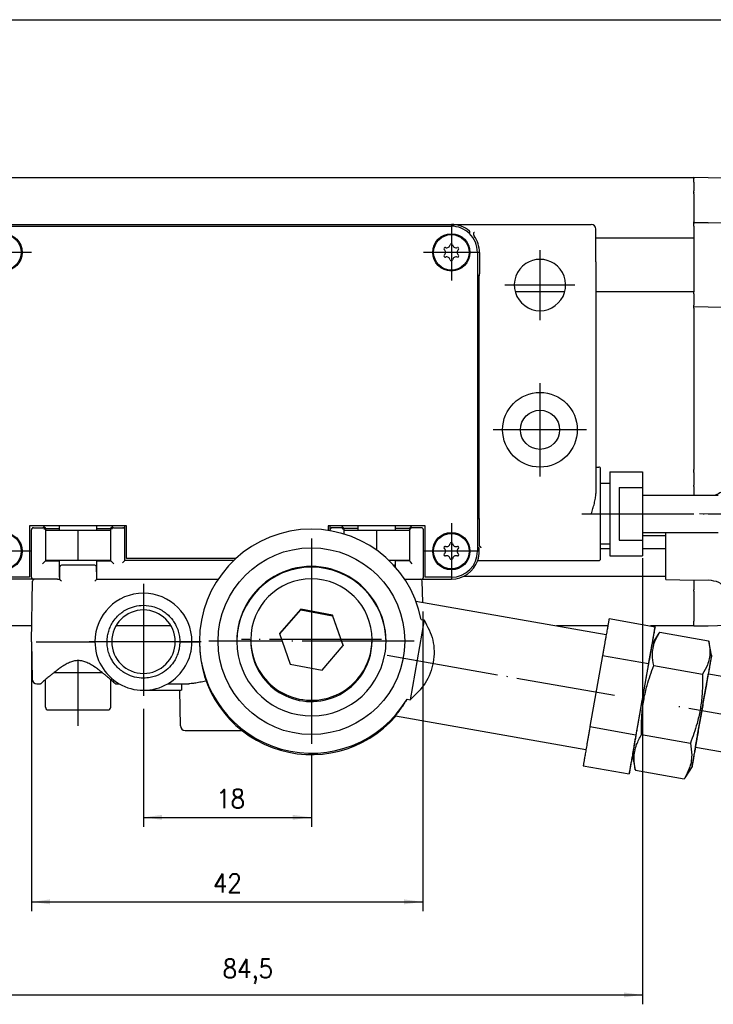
# Model space of a CAD drawing. Header units: millimetres. Extents: x -235 to 1349, y -109 to 485.
# Tile 8 of 38: x 147 to 222, y 93 to 199. Entities that reach past the tile are written whole.
import ezdxf

# ---------------------------------------------------------------- set-up
doc = ezdxf.new("R2010")
doc.units = ezdxf.units.MM
doc.linetypes.add('DOT_CENTER', pattern=[14, 12, -1, 0, -1])
doc.layers.add('1', color=7, linetype='Continuous')
doc.styles.add('CONVERTER_11', font='txt.shx', dxfattribs={"width": 0.9})
doc.dimstyles.new('ME10_DIM_21', dxfattribs={"dimtxt": 2, "dimasz": 2, "dimexe": 1, "dimexo": 1, "dimgap": 1, "dimtad": 1, "dimdsep": 46, "dimtxsty": 'CONVERTER_11', "dimsah": 1, "dimcen": 0.09, "dimclrd": 2, "dimclre": 2, "dimclrt": 2, "dimadec": 0, "dimazin": 0, "dimtol": 1, "dimtp": 0.5, "dimtm": 0.5, "dimtfac": 0.75, "dimtdec": 0, "dimtix": 1, "dimtmove": 0, "dimatfit": 3, "dimfxl": 1, "dimtolj": 1, "dimtzin": 0, "dimarcsym": 0})
doc.dimstyles.new('ME10_DIM_29', dxfattribs={"dimtxt": 2, "dimasz": 2, "dimexe": 1, "dimexo": 1, "dimgap": 1, "dimtad": 1, "dimdsep": 46, "dimtxsty": 'CONVERTER_11', "dimsah": 1, "dimcen": 0.09, "dimclrd": 2, "dimclre": 2, "dimclrt": 2, "dimadec": 0, "dimazin": 0, "dimtfac": 1, "dimtdec": 4, "dimtix": 1, "dimtmove": 0, "dimatfit": 3, "dimfxl": 1, "dimtolj": 1, "dimtzin": 0, "dimarcsym": 0})
doc.dimstyles.new('ME10_DIM_30', dxfattribs={"dimtxt": 2, "dimasz": 2, "dimexe": 1, "dimexo": 1, "dimgap": 1, "dimtad": 1, "dimdec": 0, "dimdsep": 46, "dimtxsty": 'CONVERTER_11', "dimsah": 1, "dimcen": 0.09, "dimclrd": 2, "dimclre": 2, "dimclrt": 2, "dimadec": 0, "dimazin": 0, "dimtfac": 1, "dimtdec": 4, "dimtix": 1, "dimtmove": 0, "dimatfit": 3, "dimfxl": 1, "dimtolj": 1, "dimtzin": 0, "dimarcsym": 0})
doc.dimstyles.new('ME10_DIM_31', dxfattribs={"dimtxt": 2, "dimasz": 2, "dimexe": 1, "dimexo": 1, "dimgap": 1, "dimtad": 1, "dimdsep": 46, "dimtxsty": 'CONVERTER_11', "dimsah": 1, "dimcen": 0.09, "dimclrd": 2, "dimclre": 2, "dimclrt": 2, "dimadec": 0, "dimazin": 0, "dimtfac": 1, "dimtdec": 4, "dimtix": 1, "dimtmove": 0, "dimatfit": 3, "dimfxl": 1, "dimtolj": 1, "dimtzin": 0, "dimarcsym": 0})

# ---------------------------------------------------------------- blocks, each defined once
blk = doc.blocks.new('SCALE_BLOCK_1__85', base_point=(216.73, 133.79))
at = {"color": 7, "linetype": 'Continuous'}
for p, q in [((221.27, 181.76), (219.73, 181.79)), ((219.73, 181.79), (219.73, 181.73)), ((219.73, 181.73), (219.73, 181.7)), ((219.73, 181.64), (219.73, 181.7)), ((219.73, 181.29), (219.73, 181.64)), ((223.24, 181.73), (221.27, 181.76)), ((219.73, 181.29), (219.73, 180.37)), ((219.73, 180.23), (219.73, 180.37)), ((225.53, 181.29), (223.73, 181.29)), ((223.73, 181.23), (223.73, 181.29)), ((223.73, 181.23), (223.73, 177.2)), ((226.03, 176.33), (226.03, 180.79)), ((219.73, 180.23), (219.73, 180.2)), ((219.73, 180.05), (219.73, 180.2)), ((219.73, 180.05), (219.73, 177.14)), ((223.73, 177.2), (223.73, 176.8)), ((219.73, 177.14), (219.73, 177.05)), ((219.73, 176.94), (219.73, 177.05)), ((221.27, 176.96), (219.73, 176.94)), ((219.73, 176.9), (219.73, 176.94)), ((219.73, 176.9), (219.73, 176.87)), ((219.73, 176.79), (219.73, 176.87)), ((219.73, 176.74), (219.73, 176.79)), ((219.73, 176.73), (219.73, 176.74)), ((219.73, 176.59), (219.73, 176.73)), ((219.73, 176.59), (219.73, 175.51)), ((221.27, 176.96), (223.53, 177)), ((223.73, 176.8), (223.73, 175.79)), ((226.03, 176.29), (226.03, 176.33)), ((219.73, 175.51), (219.73, 175.31)), ((219.73, 175.31), (219.73, 169.56)), ((225.53, 175.79), (223.73, 175.79)), ((223.73, 175.79), (223.73, 173.98)), ((223.73, 173.98), (223.73, 168.07)), ((234.72, 173.6), (223.93, 173.78)), ((235.07, 173.45), (238.13, 170.39)), ((241.58, 166.93), (238.13, 170.39)), ((219.73, 169.36), (219.73, 169.56)), ((219.73, 169.36), (219.73, 168.29)), ((219.73, 168.29), (219.73, 168.15)), ((219.73, 168.14), (219.73, 168.15)), ((219.73, 168.09), (219.73, 168.14)), ((219.73, 168), (219.73, 168.09)), ((219.73, 168), (219.73, 167.97)), ((219.73, 167.94), (219.73, 167.97)), ((219.73, 167.83), (219.73, 167.94)), ((221.27, 167.91), (219.73, 167.94)), ((219.73, 167.83), (219.73, 167.74)), ((219.73, 167.74), (219.73, 150.52)), ((223.53, 167.87), (221.27, 167.91)), ((223.73, 168.07), (223.73, 167.67)), ((223.73, 167.67), (223.73, 164.18)), ((241.73, 166.58), (241.73, 156.79)), ((223.73, 164.18), (223.73, 163.06)), ((223.93, 163.98), (234.85, 163.79)), ((223.73, 163.06), (223.73, 150.51)), ((223.93, 162.98), (227.29, 162.98)), ((227.73, 163.41), (227.29, 162.98)), ((227.29, 162.98), (227.29, 150.59)), ((227.73, 163.41), (234.84, 163.29)), ((227.73, 150.16), (227.73, 163.41)), ((241.73, 156.79), (241.73, 146.99)), ((219.73, 150.38), (219.73, 150.52)), ((219.73, 150.38), (219.73, 150.35)), ((219.73, 150.2), (219.73, 150.35)), ((219.73, 150.2), (219.73, 148.87)), ((223.73, 150.51), (223.73, 149.43)), ((227.29, 150.59), (223.93, 150.59)), ((223.93, 149.6), (234.85, 149.79)), ((227.29, 150.59), (227.73, 150.16)), ((227.73, 150.16), (234.84, 150.29)), ((219.73, 148.73), (219.73, 148.87)), ((219.73, 148.73), (219.73, 147.87)), ((223.73, 149.4), (223.73, 149.19)), ((225.24, 149.16), (223.73, 149.19)), ((223.73, 149.19), (223.73, 147.81)), ((219.73, 147.87), (219.73, 147.79)), ((225.73, 148.66), (225.73, 147.91)), ((240.13, 145.18), (241.58, 146.64)), ((240.13, 145.18), (237.1, 142.16)), ((216.73, 138.75), (216.73, 143.79)), ((223.73, 143.81), (223.73, 141.26)), ((225.73, 143.9), (225.73, 137.71)), ((236.76, 142.01), (225.73, 141.82)), ((223.73, 139.84), (223.73, 141.26)), ((223.73, 139.84), (223.73, 137.19)), ((226.03, 134.83), (226.03, 139.29)), ((216.73, 138.75), (219.73, 138.7)), ((219.73, 138.7), (221.27, 138.71)), ((219.73, 138.7), (219.73, 138.56)), ((219.73, 138.56), (219.73, 137.65)), ((219.73, 137.5), (219.73, 137.65)), ((219.73, 137.5), (219.73, 134.29)), ((225.24, 137.21), (223.73, 137.19)), ((223.73, 137.19), (223.73, 136.96)), ((223.73, 136.96), (223.73, 134.35)), ((219.73, 133.94), (219.73, 134.29)), ((219.73, 133.88), (219.73, 133.94)), ((223.73, 134.29), (223.73, 134.35)), ((225.53, 134.29), (223.73, 134.29)), ((226.03, 134.79), (226.03, 134.83)), ((219.73, 133.88), (219.73, 133.85)), ((219.73, 133.79), (219.73, 133.85)), ((219.73, 133.79), (221.27, 133.81)), ((221.27, 133.81), (223.24, 133.85))]:
    blk.add_line(p, q, dxfattribs=at)
blk.add_circle((234.73, 156.79), 3.4, dxfattribs=at)
for centre, radius, start, end in [((223.23, 181.23), 0.5, 43.4307, 89), ((223.23, 181.23), 0.5, 7.027, 43.4307), ((223.23, 181.23), 0.5, 0, 7.027), ((225.53, 180.79), 0.5, 0, 90), ((223.53, 177.2), 0.2, 271, 0), ((225.53, 176.29), 0.5, 270, 0), ((223.93, 173.98), 0.2, 180, 269), ((234.72, 173.1), 0.5, 45, 89), ((223.53, 167.67), 0.2, 0, 89), ((241.23, 166.58), 0.5, 22.5, 45), ((241.23, 166.58), 0.5, 0, 22.5), ((223.93, 164.18), 0.2, 180, 224.5), ((223.93, 164.18), 0.2, 224.5, 269), ((234.73, 156.79), 7, 25.2474, 89), ((234.73, 156.79), 6.5, 271, 89), ((234.73, 156.79), 7, 0, 25.2474), ((234.73, 156.79), 7, 334.7526, 0), ((234.73, 156.79), 7, 271, 334.7526), ((223.93, 149.4), 0.2, 135.5, 170.7527), ((223.93, 149.4), 0.2, 170.7527, 180), ((223.93, 149.4), 0.2, 91, 135.5), ((225.23, 148.66), 0.5, 0, 89), ((241.23, 146.99), 0.5, 315, 337.5), ((241.23, 146.99), 0.5, 337.5, 360), ((236.75, 142.51), 0.5, 271, 315), ((225.53, 139.29), 0.5, 0, 66.4218), ((225.23, 137.71), 0.5, 271, 0), ((223.23, 134.35), 0.5, 271, 352.973), ((223.23, 134.35), 0.5, 352.973, 0), ((225.53, 134.79), 0.5, 270, 0)]:
    blk.add_arc(centre, radius, start, end, dxfattribs=at)
for points, knots in [([(223.73, 163.06), (223.75, 163.04), (223.8, 162.98), (223.88, 162.98), (223.93, 162.98)], [0, 0, 0, 0, 0.0816188, 0.2229404, 0.2229404, 0.2229404, 0.2229404]), ([(223.93, 150.59), (223.88, 150.59), (223.8, 150.59), (223.75, 150.53), (223.73, 150.51)], [0, 0, 0, 0, 0.1413217, 0.2229404, 0.2229404, 0.2229404, 0.2229404]), ([(223.24, 148.65), (223.3, 148.73), (223.42, 148.88), (223.58, 149.08), (223.69, 149.24), (223.72, 149.35), (223.73, 149.4)], [0, 0, 0, 0, 0.3125872, 0.575666, 0.7550152, 0.9038322, 0.9038322, 0.9038322, 0.9038322]), ([(223.24, 148.65), (223.07, 148.45), (222.72, 148.07), (222.23, 147.88), (221.99, 147.79)], [0, 0, 0, 0, 0.770197, 1.534055, 1.534055, 1.534055, 1.534055]), ([(221.27, 138.71), (221.66, 138.66), (222.43, 138.58), (222.97, 138.02), (223.24, 137.75)], [0, 0, 0, 0, 1.12831, 2.249235, 2.249235, 2.249235, 2.249235]), ([(223.73, 136.96), (223.72, 137.02), (223.7, 137.14), (223.58, 137.31), (223.42, 137.51), (223.3, 137.66), (223.24, 137.75)], [0, 0, 0, 0, 0.1623948, 0.3597454, 0.6228242, 0.9354115, 0.9354115, 0.9354115, 0.9354115])]:
    blk.add_open_spline(points, degree=3, knots=knots, dxfattribs=at)
at = {"layer": '1', "color": 2, "linetype": 'DOT_CENTER'}
for p, q in [((234.73, 161.19), (234.73, 152.39)), ((239.13, 156.79), (230.33, 156.79))]:
    blk.add_line(p, q, dxfattribs=at)
blk = doc.blocks.new('SCALE_BODY_170__86', base_point=(-50.27, 133.79))
at = {"color": 7, "linetype": 'Continuous'}
for p, q in [((-50.27, 181.79), (219.73, 181.79)), ((219.73, 181.79), (219.73, 181.73)), ((219.73, 181.73), (219.73, 181.7)), ((219.73, 181.64), (219.73, 181.7)), ((219.73, 181.29), (219.73, 181.64)), ((219.73, 181.29), (219.73, 180.37)), ((219.73, 180.23), (219.73, 180.37)), ((219.73, 180.23), (219.73, 180.2)), ((219.73, 180.05), (219.73, 180.2)), ((219.73, 180.05), (219.73, 177.14)), ((219.73, 177.14), (219.73, 177.05)), ((219.73, 176.94), (219.73, 177.05)), ((219.73, 176.9), (219.73, 176.94)), ((219.73, 176.9), (219.73, 176.87)), ((219.73, 176.79), (219.73, 176.87)), ((219.73, 176.74), (219.73, 176.79)), ((219.73, 176.73), (219.73, 176.74)), ((219.73, 176.59), (219.73, 176.73)), ((219.73, 176.59), (219.73, 175.51)), ((219.73, 175.31), (209.23, 175.31)), ((219.73, 175.51), (219.73, 175.31)), ((219.73, 175.31), (219.73, 169.56)), ((205.88, 169.56), (200.58, 169.56)), ((219.73, 169.56), (209.23, 169.56)), ((219.73, 169.36), (219.73, 169.56)), ((219.73, 169.36), (219.73, 168.29)), ((219.73, 168.29), (219.73, 168.15)), ((219.73, 168.14), (219.73, 168.15)), ((219.73, 168.09), (219.73, 168.14)), ((219.73, 168), (219.73, 168.09)), ((219.73, 168), (219.73, 167.97)), ((219.73, 167.94), (219.73, 167.97)), ((219.73, 167.83), (219.73, 167.94)), ((219.73, 167.83), (219.73, 167.74)), ((219.73, 167.74), (219.73, 150.52)), ((219.73, 150.38), (219.73, 150.52)), ((219.73, 150.38), (219.73, 150.35)), ((219.73, 150.2), (219.73, 150.35)), ((219.73, 150.2), (219.73, 148.87)), ((219.73, 148.73), (219.73, 148.87)), ((219.73, 148.73), (219.73, 147.87)), ((219.73, 147.87), (219.73, 147.79)), ((214.23, 143.45), (216.73, 143.45)), ((210.73, 142.03), (209.73, 142.03)), ((216.73, 142.03), (214.23, 142.03)), ((216.73, 139.09), (195.04, 139.09)), ((219.73, 138.7), (219.73, 138.56)), ((219.73, 138.56), (219.73, 137.65)), ((219.73, 137.5), (219.73, 137.65)), ((219.73, 137.5), (219.73, 134.29)), ((219.73, 133.94), (219.73, 134.29)), ((219.73, 133.88), (219.73, 133.94)), ((148.76, 133.79), (22.79, 133.79)), ((163.68, 133.79), (157.79, 133.79)), ((210.5, 133.79), (205.01, 133.79)), ((219.73, 133.79), (215.09, 133.79)), ((219.73, 133.88), (219.73, 133.85)), ((219.73, 133.79), (219.73, 133.85))]:
    blk.add_line(p, q, dxfattribs=at)
blk = doc.blocks.new('SCALE_PB_170__89', base_point=(-72.27, 133.79))
for name, p in [('SCALE_BODY_170__86', (-50.27, 133.79)), ('SCALE_BLOCK_1__85', (216.73, 133.79))]:
    blk.add_blockref(name, p)
blk = doc.blocks.new('READING_HEAD_BODY__97', base_point=(129.73, 138.79))
at = {"color": 7, "linetype": 'Continuous'}
for p, q in [((145.73, 176.79), (193.73, 176.79)), ((145.73, 176.59), (193.73, 176.59)), ((193.73, 176.79), (208.73, 176.79)), ((209.23, 172.79), (209.23, 176.29)), ((196.53, 173.79), (196.53, 171.3)), ((196.74, 173.79), (196.74, 171.5)), ((209.23, 172.79), (209.23, 150.79)), ((196.53, 171.3), (196.53, 171.29)), ((196.73, 171.29), (196.53, 171.29)), ((196.53, 171.29), (196.53, 145.29)), ((196.73, 171.29), (196.74, 171.3)), ((196.73, 145.29), (196.73, 171.29)), ((209.23, 150.79), (209.23, 147.97)), ((209.23, 150.79), (209.53, 150.79)), ((209.73, 149.04), (209.73, 150.59)), ((210.73, 150.29), (210.73, 149.04)), ((210.73, 150.29), (214.23, 150.29)), ((214.23, 150.29), (214.23, 148.62)), ((210.73, 149.04), (209.73, 149.04)), ((209.73, 142.54), (209.73, 149.04)), ((210.73, 149.04), (210.73, 142.54)), ((211.73, 148.62), (211.73, 142.96)), ((211.73, 148.62), (214.23, 148.62)), ((214.23, 148.62), (214.23, 142.96)), ((214.23, 147.79), (222.33, 147.79)), ((149.97, 144.49), (148.53, 144.49)), ((148.53, 144.49), (148.53, 138.99)), ((150.15, 144.31), (149.97, 144.49)), ((151.48, 144.49), (149.97, 144.49)), ((151.62, 144.49), (151.48, 144.49)), ((151.68, 144.49), (151.62, 144.49)), ((151.73, 144.49), (151.68, 144.49)), ((155.73, 144.49), (151.73, 144.49)), ((151.73, 144.46), (151.73, 144.49)), ((155.73, 144.46), (155.73, 144.49)), ((155.78, 144.49), (155.73, 144.49)), ((155.84, 144.49), (155.78, 144.49)), ((155.98, 144.49), (155.84, 144.49)), ((157.5, 144.49), (155.98, 144.49)), ((157.5, 144.49), (157.31, 144.31)), ((158.72, 144.49), (157.5, 144.49)), ((158.73, 144.49), (158.72, 144.49)), ((158.93, 144.49), (158.73, 144.49)), ((158.73, 140.79), (158.73, 144.49)), ((158.93, 140.99), (158.93, 144.49)), ((180.73, 144.49), (180.53, 144.49)), ((180.53, 144.49), (180.53, 144.02)), ((180.74, 144.49), (180.73, 144.49)), ((180.73, 143.98), (180.73, 144.49)), ((181.97, 144.49), (180.74, 144.49)), ((183.48, 144.49), (181.97, 144.49)), ((181.97, 144.49), (182.15, 144.31)), ((183.62, 144.49), (183.48, 144.49)), ((183.68, 144.49), (183.62, 144.49)), ((183.73, 144.49), (183.68, 144.49)), ((187.73, 144.49), (183.73, 144.49)), ((183.73, 144.46), (183.73, 144.49)), ((187.78, 144.49), (187.73, 144.49)), ((187.73, 144.46), (187.73, 144.49)), ((187.84, 144.49), (187.78, 144.49)), ((187.98, 144.49), (187.84, 144.49)), ((189.5, 144.49), (187.98, 144.49)), ((189.31, 144.31), (189.5, 144.49)), ((190.93, 144.49), (189.5, 144.49)), ((190.93, 138.99), (190.93, 144.49)), ((196.53, 145.29), (196.53, 145.28)), ((196.53, 145.29), (196.73, 145.29)), ((196.53, 145.28), (196.53, 142.3)), ((196.74, 145.28), (196.73, 145.29)), ((196.74, 142.5), (196.74, 145.08)), ((148.73, 138.99), (148.73, 144.09)), ((148.93, 144.29), (149.95, 144.29)), ((150.15, 144.31), (150.23, 144.22)), ((150.23, 144.22), (150.23, 143.99)), ((150.23, 144.22), (151.73, 144.21)), ((150.23, 143.99), (150.23, 140.79)), ((153.73, 140.79), (153.73, 143.99)), ((155.73, 144.21), (157.23, 144.22)), ((157.23, 144.22), (157.31, 144.31)), ((157.23, 143.99), (157.23, 144.22)), ((157.23, 140.79), (157.23, 143.99)), ((157.51, 144.29), (158.52, 144.29)), ((181.95, 144.29), (180.94, 144.29)), ((182.23, 144.22), (182.15, 144.31)), ((182.23, 143.99), (182.23, 144.22)), ((183.73, 144.21), (182.23, 144.22)), ((182.23, 143.63), (182.23, 143.99)), ((185.73, 141.9), (185.73, 143.99)), ((189.23, 144.22), (187.73, 144.21)), ((189.31, 144.31), (189.23, 144.22)), ((189.23, 144.22), (189.23, 143.99)), ((189.23, 143.99), (189.23, 140.79)), ((190.53, 144.29), (189.51, 144.29)), ((190.73, 138.99), (190.73, 144.09)), ((214.23, 143.79), (222.33, 143.79)), ((210.73, 142.54), (209.73, 142.54)), ((209.73, 140.99), (209.73, 142.54)), ((210.73, 142.54), (210.73, 141.29)), ((211.73, 142.96), (214.23, 142.96)), ((214.23, 142.96), (214.23, 141.29)), ((196.53, 142.3), (196.53, 141.79)), ((196.68, 142.16), (196.53, 142.3)), ((196.73, 141.79), (196.73, 142.03)), ((149.92, 140.44), (150.12, 140.64)), ((150.12, 140.64), (150.23, 140.75)), ((150.23, 140.79), (150.23, 140.75)), ((150.23, 140.75), (151.73, 140.77)), ((155.73, 140.77), (157.23, 140.75)), ((157.23, 140.75), (157.23, 140.79)), ((157.23, 140.75), (157.34, 140.64)), ((157.54, 140.44), (157.34, 140.64)), ((158.69, 140.75), (158.49, 140.55)), ((158.69, 140.75), (158.73, 140.79)), ((170.4, 140.79), (158.73, 140.79)), ((170.61, 140.99), (158.93, 140.99)), ((189.23, 140.75), (187.73, 140.77)), ((189.23, 140.79), (189.23, 140.75)), ((189.34, 140.64), (189.23, 140.75)), ((189.54, 140.44), (189.34, 140.64)), ((196.56, 140.79), (208.73, 140.79)), ((208.73, 140.79), (209.53, 140.79)), ((210.73, 141.29), (214.23, 141.29)), ((148.53, 138.99), (145.73, 138.99)), ((148.93, 138.79), (145.73, 138.79)), ((148.95, 138.79), (148.93, 138.79)), ((149.04, 138.79), (148.95, 138.79)), ((149.34, 138.79), (149.04, 138.79)), ((151.46, 138.79), (149.34, 138.79)), ((151.53, 138.79), (151.46, 138.79)), ((151.53, 138.79), (151.58, 138.79)), ((151.58, 138.79), (151.73, 138.79)), ((155.73, 138.79), (155.88, 138.79)), ((155.88, 138.79), (155.93, 138.79)), ((155.93, 138.79), (156.01, 138.79)), ((156.01, 138.79), (168.73, 138.79)), ((188.73, 138.79), (190.12, 138.79)), ((190.12, 138.79), (190.42, 138.79)), ((190.42, 138.79), (190.51, 138.79)), ((190.51, 138.79), (190.53, 138.79)), ((190.53, 138.79), (193.73, 138.79)), ((193.73, 138.99), (190.93, 138.99))]:
    blk.add_line(p, q, dxfattribs=at)
for centre, radius in [((145.73, 173.79), 2), ((145.73, 173.79), 1.9), ((193.73, 173.79), 2), ((193.73, 173.79), 1.9), ((203.23, 154.79), 4), ((203.23, 154.79), 2.1), ((145.73, 141.79), 2), ((145.73, 141.79), 1.9), ((193.73, 141.79), 2), ((193.73, 141.79), 1.9)]:
    blk.add_circle(centre, radius, dxfattribs=at)
for centre, radius, start, end in [((193.73, 173.79), 3, 49.2476, 90), ((193.73, 173.79), 2.8, 46.3174, 90), ((208.73, 176.29), 0.5, 0, 90), ((193.73, 173.79), 2.8, 0, 46.3174), ((193.73, 173.79), 3.01, 360, 35.4677), ((193.06, 174.18), 0.121, 73.0643, 226.9357), ((192.69, 173.79), 0.413, 313.0643, 46.9357), ((193.21, 174.69), 0.413, 253.0643, 346.9357), ((193.73, 174.57), 0.121, 13.0643, 166.9357), ((194.25, 174.69), 0.413, 193.0643, 286.9357), ((194.77, 173.79), 0.413, 133.0643, 226.9357), ((194.41, 174.18), 0.121, 313.0643, 106.9357), ((193.06, 173.4), 0.121, 133.0643, 286.9357), ((193.21, 172.89), 0.413, 13.0643, 106.9357), ((193.73, 173.01), 0.121, 193.0643, 346.9357), ((194.25, 172.89), 0.413, 73.0643, 166.9357), ((194.41, 173.4), 0.121, 253.0643, 46.9357), ((203.23, 170.29), 2.75, 56.4427, 123.5573), ((203.23, 170.29), 2.75, 123.5573, 56.4427), ((209.53, 150.59), 0.2, 0, 90), ((148.93, 144.09), 0.2, 90, 180), ((149.94, 144.09), 0.202, 1.496, 89.5038), ((157.52, 144.09), 0.202, 90.4962, 178.504), ((158.52, 144.09), 0.202, 1.496, 89.5038), ((180.94, 144.09), 0.202, 90.4962, 178.504), ((181.94, 144.09), 0.202, 1.496, 89.5038), ((189.52, 144.09), 0.202, 90.4962, 178.504), ((190.53, 144.09), 0.2, 0, 90), ((193.21, 142.69), 0.413, 253.0643, 346.9357), ((193.73, 142.57), 0.121, 13.0643, 166.9357), ((194.25, 142.69), 0.413, 193.0643, 286.9357), ((193.06, 142.18), 0.121, 73.0643, 226.9357), ((193.06, 141.4), 0.121, 133.0643, 286.9357), ((192.69, 141.79), 0.413, 313.0643, 46.9357), ((193.21, 140.89), 0.413, 13.0643, 106.9357), ((193.73, 141.79), 2.8, 270, 0), ((194.25, 140.89), 0.413, 73.0643, 166.9357), ((194.77, 141.79), 0.413, 133.0643, 226.9357), ((194.41, 142.18), 0.121, 313.0643, 106.9357), ((194.41, 141.4), 0.121, 253.0643, 46.9357), ((193.73, 141.79), 3, 340.5288, 0), ((196.55, 142.03), 0.179, 1.0816, 46.0988), ((193.73, 141.01), 0.121, 193.0643, 346.9357), ((193.73, 141.79), 3, 270, 340.5288), ((209.53, 140.99), 0.2, 270, 0), ((148.93, 138.99), 0.2, 180, 270), ((190.53, 138.99), 0.2, 270, 0)]:
    blk.add_arc(centre, radius, start, end, dxfattribs=at)
for points, knots in [([(195.66, 175.81), (195.67, 175.83), (195.68, 175.86), (195.7, 175.9), (195.71, 175.94), (195.72, 175.96), (195.73, 175.97)], [0, 0, 0, 0, 0.0469472, 0.0943863, 0.1326604, 0.1711411, 0.1711411, 0.1711411, 0.1711411]), ([(195.73, 175.97), (195.73, 175.98), (195.73, 176), (195.72, 176.02), (195.71, 176.04), (195.7, 176.05), (195.69, 176.06)], [0, 0, 0, 0, 0.0273003, 0.0480897, 0.076963, 0.1023019, 0.1023019, 0.1023019, 0.1023019]), ([(196.12, 175.81), (196.12, 175.81), (196.12, 175.8), (196.11, 175.77), (196.11, 175.73), (196.12, 175.67), (196.14, 175.61), (196.16, 175.57), (196.18, 175.55), (196.19, 175.54)], [0, 0, 0, 0, 0.0162765, 0.0330252, 0.0759939, 0.1464085, 0.2079356, 0.2586319, 0.2930392, 0.2930392, 0.2930392, 0.2930392]), ([(196.12, 175.81), (196.13, 175.83), (196.15, 175.86), (196.17, 175.91), (196.19, 175.94), (196.21, 175.96), (196.22, 175.97)], [0, 0, 0, 0, 0.0622047, 0.1011303, 0.1497809, 0.1876223, 0.1876223, 0.1876223, 0.1876223]), ([(196.74, 171.3), (196.74, 171.33), (196.74, 171.4), (196.74, 171.46), (196.74, 171.5)], [0, 0, 0, 0, 0.0954986, 0.2000077, 0.2000077, 0.2000077, 0.2000077]), ([(208.73, 145.79), (208.79, 145.97), (208.91, 146.34), (209.06, 146.89), (209.19, 147.43), (209.22, 147.8), (209.23, 147.97)], [0, 0, 0, 0, 0.585172, 1.15029, 1.728355, 2.243029, 2.243029, 2.243029, 2.243029]), ([(196.74, 145.08), (196.74, 145.11), (196.74, 145.18), (196.74, 145.24), (196.74, 145.28)], [0, 0, 0, 0, 0.1045091, 0.2000077, 0.2000077, 0.2000077, 0.2000077]), ([(196.8, 142.3), (196.79, 142.32), (196.77, 142.35), (196.76, 142.4), (196.75, 142.44), (196.75, 142.48), (196.74, 142.5)], [0, 0, 0, 0, 0.0592165, 0.1036203, 0.1465134, 0.2074782, 0.2074782, 0.2074782, 0.2074782]), ([(196.94, 142.16), (196.93, 142.17), (196.9, 142.19), (196.86, 142.22), (196.83, 142.26), (196.81, 142.29), (196.8, 142.3)], [0, 0, 0, 0, 0.0476857, 0.0978293, 0.1618493, 0.2037182, 0.2037182, 0.2037182, 0.2037182])]:
    blk.add_open_spline(points, degree=3, knots=knots, dxfattribs=at)
at = {"layer": '1', "color": 2, "linetype": 'DOT_CENTER'}
for p, q in [((193.73, 176.79), (193.73, 170.79)), ((203.23, 174.04), (203.23, 166.54)), ((148.73, 173.79), (142.73, 173.79)), ((196.73, 173.79), (190.73, 173.79)), ((206.98, 170.29), (199.48, 170.29)), ((203.23, 159.79), (203.23, 149.79)), ((208.23, 154.79), (198.23, 154.79)), ((207.73, 145.79), (224.33, 145.79)), ((193.73, 144.79), (193.73, 138.79)), ((148.73, 141.79), (142.73, 141.79)), ((196.73, 141.79), (190.73, 141.79))]:
    blk.add_line(p, q, dxfattribs=at)
blk.add_arc((222.33, 195.79), 50, 267.7082, 284.8052, dxfattribs=at)
blk = doc.blocks.new('BLOCK__98', base_point=(148.73, 122.59))
at = {"color": 7, "linetype": 'Continuous'}
for p, q in [((155.73, 144.49), (151.73, 144.49)), ((151.73, 144.46), (151.73, 144.49)), ((155.73, 144.46), (155.73, 144.49)), ((187.73, 144.49), (183.73, 144.49)), ((183.73, 144.46), (183.73, 144.49)), ((187.73, 144.46), (187.73, 144.49)), ((150.23, 143.99), (150.23, 140.79)), ((151.73, 143.99), (150.23, 143.99)), ((151.73, 143.99), (151.73, 144.46)), ((153.73, 143.99), (151.73, 143.99)), ((153.73, 140.79), (153.73, 143.99)), ((155.73, 143.99), (153.73, 143.99)), ((155.73, 143.99), (155.73, 144.46)), ((157.23, 143.99), (155.73, 143.99)), ((157.23, 140.79), (157.23, 143.99)), ((182.23, 143.63), (182.23, 143.99)), ((183.73, 143.99), (182.23, 143.99)), ((183.73, 143.99), (183.73, 144.46)), ((185.73, 143.99), (183.73, 143.99)), ((185.73, 141.9), (185.73, 143.99)), ((187.73, 143.99), (185.73, 143.99)), ((187.73, 143.99), (187.73, 144.46)), ((189.23, 143.99), (187.73, 143.99)), ((189.23, 143.99), (189.23, 140.79)), ((151.73, 140.79), (150.23, 140.79)), ((151.73, 140.52), (151.73, 140.79)), ((153.73, 140.79), (151.73, 140.79)), ((151.73, 138.99), (151.73, 140.52)), ((155.51, 140.29), (151.95, 140.29)), ((155.73, 140.79), (153.73, 140.79)), ((157.23, 140.79), (155.73, 140.79)), ((155.73, 140.52), (155.73, 140.79)), ((155.73, 138.99), (155.73, 140.52)), ((187.73, 140.79), (187.06, 140.79)), ((189.23, 140.79), (187.73, 140.79)), ((187.73, 140.52), (187.73, 140.79)), ((187.73, 140.09), (187.73, 140.52)), ((151.75, 140.09), (151.73, 138.99)), ((155.73, 138.99), (155.71, 140.09)), ((148.73, 132.09), (148.84, 138.59)), ((149.34, 138.79), (149.04, 138.79)), ((151.46, 138.79), (149.34, 138.79)), ((151.53, 138.79), (151.46, 138.79)), ((151.53, 138.79), (151.58, 138.79)), ((151.58, 138.79), (151.73, 138.79)), ((151.73, 138.99), (151.73, 138.79)), ((155.73, 138.79), (155.73, 138.99)), ((155.73, 138.79), (155.88, 138.79)), ((155.88, 138.79), (155.93, 138.79)), ((155.93, 138.79), (156.01, 138.79)), ((156.01, 138.79), (168.73, 138.79)), ((188.73, 138.79), (190.12, 138.79)), ((190.12, 138.79), (190.42, 138.79)), ((190.66, 136.32), (190.62, 138.59)), ((148.73, 132.09), (148.8, 128.08)), ((149.23, 132.09), (155.53, 132.09)), ((156.83, 132.09), (155.53, 132.09)), ((164.63, 132.09), (165.93, 132.09)), ((165.93, 132.09), (166.73, 132.09)), ((151.15, 128.79), (156.31, 128.79)), ((150.23, 125.09), (150.23, 128.04)), ((157.23, 125.09), (157.23, 128.04)), ((149.3, 127.59), (149.71, 127.59)), ((157.75, 127.59), (158.12, 127.59)), ((160.73, 126.89), (164.62, 126.89)), ((163.34, 127.59), (165.58, 127.59)), ((164.62, 126.89), (164.77, 126.89)), ((164.69, 123.08), (164.62, 126.89)), ((150.53, 124.79), (156.93, 124.79)), ((165.19, 122.59), (171.28, 122.59))]:
    blk.add_line(p, q, dxfattribs=at)
for centre, radius, start, end in [((151.95, 140.09), 0.2, 90, 179), ((155.51, 140.09), 0.2, 1, 90), ((187.51, 140.09), 0.2, 8.7393, 75.4916), ((149.04, 138.59), 0.2, 90, 179), ((190.42, 138.59), 0.2, 1, 90), ((160.73, 132.09), 5.2, 0, 180), ((160.73, 132.09), 3.4, 360, 180), ((160.73, 132.09), 5.2, 180, 239.9267), ((160.73, 132.09), 3.4, 180, 360), ((160.73, 132.09), 5.2, 300.0733, 0), ((149.3, 128.09), 0.5, 181, 270), ((160.73, 132.09), 5.2, 239.9267, 270), ((160.73, 132.09), 5.2, 270, 300.0733), ((150.53, 125.09), 0.3, 180, 270), ((156.93, 125.09), 0.3, 270, 0), ((165.19, 123.09), 0.5, 181, 270)]:
    blk.add_arc(centre, radius, start, end, dxfattribs=at)
for points, knots in [([(151.93, 138.59), (151.91, 138.6), (151.89, 138.63), (151.86, 138.66), (151.82, 138.7), (151.79, 138.73), (151.76, 138.76), (151.74, 138.78), (151.73, 138.79)], [0, 0, 0, 0, 0.0540526, 0.1059823, 0.1458946, 0.1958124, 0.2368675, 0.2779385, 0.2779385, 0.2779385, 0.2779385]), ([(155.53, 138.59), (155.57, 138.63), (155.63, 138.69), (155.7, 138.76), (155.73, 138.79)], [0, 0, 0, 0, 0.145904, 0.2779308, 0.2779308, 0.2779308, 0.2779308]), ([(156.83, 132.09), (156.84, 132.31), (156.86, 132.69), (157, 133.25), (157.2, 133.77), (157.51, 134.32), (158.04, 134.96), (158.81, 135.54), (159.78, 135.91), (160.8, 136.04), (161.76, 135.89), (162.71, 135.49), (163.43, 134.96), (163.94, 134.34), (164.25, 133.79), (164.47, 133.26), (164.61, 132.67), (164.62, 132.28), (164.63, 132.09)], [0, 0, 0, 0, 0.654078, 1.156044, 1.731061, 2.306228, 3.042125, 4.209934, 5.161702, 6.11363, 7.280952, 8.016592, 9.184401, 9.920298, 10.420106, 11.070428, 11.648592, 12.226528, 12.226528, 12.226528, 12.226528]), ([(164.63, 132.09), (164.62, 131.87), (164.6, 131.48), (164.46, 130.92), (164.26, 130.4), (163.92, 129.79), (163.37, 129.16), (162.52, 128.57), (161.61, 128.25), (160.66, 128.16), (159.78, 128.27), (158.81, 128.64), (158.04, 129.21), (157.52, 129.84), (157.21, 130.38), (156.99, 130.92), (156.86, 131.51), (156.84, 131.89), (156.83, 132.09)], [0, 0, 0, 0, 0.654078, 1.156044, 1.731061, 2.306228, 3.25826, 4.210669, 5.378085, 6.113631, 7.065559, 8.017327, 9.185136, 9.921033, 10.420841, 11.071163, 11.649327, 12.227263, 12.227263, 12.227263, 12.227263]), ([(156.31, 128.79), (156.17, 128.9), (155.91, 129.1), (155.47, 129.41), (155.04, 129.68), (154.58, 129.91), (154.15, 130.04), (153.73, 130.08), (153.31, 130.04), (152.89, 129.91), (152.43, 129.69), (151.99, 129.41), (151.56, 129.1), (151.29, 128.9), (151.15, 128.79)], [0, 0, 0, 0, 0.532627, 0.999464, 1.586745, 2.082155, 2.521599, 2.927371, 3.332907, 3.771838, 4.267269, 4.854593, 5.322993, 5.857685, 5.857685, 5.857685, 5.857685]), ([(151.15, 128.79), (151.06, 128.72), (150.87, 128.57), (150.62, 128.36), (150.41, 128.19), (150.29, 128.09), (150.23, 128.04)], [0, 0, 0, 0, 0.352742, 0.734085, 0.956603, 1.18899, 1.18899, 1.18899, 1.18899]), ([(156.31, 128.79), (156.4, 128.72), (156.59, 128.57), (156.84, 128.36), (157.06, 128.19), (157.17, 128.09), (157.23, 128.04)], [0, 0, 0, 0, 0.352742, 0.734085, 0.956603, 1.18899, 1.18899, 1.18899, 1.18899]), ([(150.23, 128.04), (150.21, 128.02), (150.18, 127.99), (150.07, 127.91), (149.92, 127.77), (149.79, 127.66), (149.72, 127.59), (149.71, 127.59), (149.71, 127.59)], [0, 0, 0, 0, 0.0709259, 0.1427607, 0.4006048, 0.6703183, 0.6796532, 0.6889881, 0.6889881, 0.6889881, 0.6889881]), ([(157.23, 128.04), (157.25, 128.02), (157.28, 127.99), (157.39, 127.91), (157.54, 127.77), (157.67, 127.66), (157.74, 127.59), (157.75, 127.59), (157.75, 127.59)], [0, 0, 0, 0, 0.0709259, 0.1427607, 0.4006048, 0.6703183, 0.6796532, 0.6889881, 0.6889881, 0.6889881, 0.6889881]), ([(167.46, 127.88), (167.45, 127.88), (167.43, 127.87), (167.2, 127.83), (166.79, 127.75), (166.23, 127.64), (165.86, 127.6), (165.65, 127.59), (165.6, 127.59), (165.58, 127.59)], [0, 0, 0, 0, 0.030362, 0.060677, 0.698178, 1.272372, 1.770427, 1.837892, 1.903454, 1.903454, 1.903454, 1.903454]), ([(164.82, 127.08), (164.82, 127.06), (164.82, 127.01), (164.8, 126.95), (164.79, 126.9), (164.77, 126.89), (164.77, 126.89)], [0, 0, 0, 0, 0.0766929, 0.1411579, 0.1856596, 0.2097414, 0.2097414, 0.2097414, 0.2097414]), ([(164.81, 127.59), (164.81, 127.57), (164.81, 127.53), (164.81, 127.43), (164.81, 127.28), (164.82, 127.15), (164.82, 127.08)], [0, 0, 0, 0, 0.0548525, 0.109705, 0.3066195, 0.5035339, 0.5035339, 0.5035339, 0.5035339])]:
    blk.add_open_spline(points, degree=3, knots=knots, dxfattribs=at)
at = {"layer": '1', "color": 2, "linetype": 'DOT_CENTER'}
for p, q in [((160.73, 138.29), (160.73, 125.89)), ((166.93, 132.09), (154.53, 132.09)), ((153.73, 123.09), (153.73, 130.04))]:
    blk.add_line(p, q, dxfattribs=at)
blk = doc.blocks.new('COUPLING_BAR__99', base_point=(166.73, 93.95))
at = {"color": 7, "linetype": 'Continuous'}
for p, q in [((189.94, 136.44), (210.33, 132.85)), ((177.59, 135.59), (175.33, 132.97)), ((175.35, 132.92), (177.59, 135.52)), ((181, 134.94), (177.59, 135.59)), ((177.59, 135.59), (177.59, 135.52)), ((177.59, 135.52), (181, 134.87)), ((181, 134.94), (181, 134.87)), ((182.13, 131.67), (181, 134.94)), ((181, 134.87), (182.12, 131.65)), ((190.81, 134.43), (189.3, 125.88)), ((190.5, 134.48), (190.81, 134.43)), ((210.65, 134.57), (215.57, 133.7)), ((175.33, 132.97), (176.47, 129.7)), ((215.23, 131.77), (216.01, 133.02)), ((216.07, 133.11), (221.31, 132.19)), ((166.73, 132.15), (166.73, 132)), ((172.23, 132.18), (172.23, 132.32)), ((185.23, 132.18), (185.23, 132.32)), ((221.63, 130.65), (221.32, 132.14)), ((179.87, 129.05), (182.13, 131.67)), ((209.93, 130.63), (208.59, 123)), ((209.93, 130.63), (214.86, 129.76)), ((214.86, 129.76), (213.51, 122.13)), ((176.47, 129.7), (179.87, 129.05)), ((215.42, 129.53), (220.65, 128.61)), ((285.28, 117.35), (221.28, 128.63)), ((189, 125.94), (189.3, 125.88)), ((187.73, 124.14), (208.16, 120.54)), ((208.59, 123), (213.51, 122.13)), ((214.11, 122.14), (219.35, 121.22)), ((283.89, 109.47), (219.89, 120.76)), ((213.13, 119.87), (213.45, 118.37)), ((207.87, 118.81), (212.79, 117.94)), ((213.46, 118.33), (218.7, 117.41)), ((219.54, 118.74), (218.76, 117.5))]:
    blk.add_line(p, q, dxfattribs=at)
blk.add_circle((178.73, 132.15), 10, dxfattribs=at)
for centre, radius, start, end in [((178.73, 132.15), 12, 11.1873, 180), ((178.73, 132.15), 8, 359.9938, 180.0062), ((178.73, 132.07), 8, 0.2781, 179.4438), ((178.73, 132.32), 6.5, 0, 180), ((178.73, 132.15), 12, 180, 328.8149), ((178.73, 132), 12, 180, 319.0449), ((178.73, 132.15), 8, 180, 180.2781), ((178.73, 132.15), 8, 180.2843, 349.9953), ((178.73, 132.32), 6.5, 180, 289.1737), ((178.73, 132.18), 6.5, 180, 289.1737), ((178.73, 132.32), 6.5, 289.1737, 0), ((178.73, 132.18), 6.5, 289.1737, 0), ((178.73, 132.15), 8, 349.9852, 359.4274), ((178.73, 132.15), 8, 359.7219, 360), ((178.73, 132.07), 8, 360, 0.2781)]:
    blk.add_arc(centre, radius, start, end, dxfattribs=at)
for points, knots in [([(190.81, 134.43), (191.18, 133.72), (191.93, 132.31), (191.91, 129.85), (191.08, 127.54), (189.9, 126.44), (189.3, 125.88)], [0, 0, 0, 0, 2.361075, 4.734983, 7.124258, 9.522858, 9.522858, 9.522858, 9.522858]), ([(210.65, 134.57), (210.65, 134.56), (210.64, 134.54), (210.63, 134.5), (210.62, 134.42), (210.6, 134.32), (210.57, 134.19), (210.54, 134.02), (210.51, 133.84), (210.47, 133.62), (210.43, 133.38), (210.38, 133.12), (210.33, 132.83), (210.27, 132.52), (210.21, 132.18), (210.15, 131.82), (210.08, 131.44), (210.01, 131.04), (209.96, 130.77), (209.93, 130.63)], [0, 0, 0, 0, 0.01582, 0.062615, 0.139719, 0.246431, 0.382048, 0.545866, 0.73718, 0.955285, 1.199475, 1.469045, 1.76329, 2.081505, 2.422984, 2.787023, 3.172915, 3.579955, 4.007438, 4.007438, 4.007438, 4.007438]), ([(215.57, 133.7), (215.57, 133.7), (215.57, 133.68), (215.56, 133.63), (215.54, 133.56), (215.52, 133.45), (215.5, 133.32), (215.47, 133.16), (215.43, 132.97), (215.39, 132.75), (215.35, 132.51), (215.3, 132.25), (215.25, 131.96), (215.19, 131.65), (215.13, 131.31), (215.07, 130.95), (215, 130.57), (214.93, 130.17), (214.88, 129.9), (214.86, 129.76)], [0, 0, 0, 0, 0.01582, 0.062615, 0.139719, 0.246431, 0.382048, 0.545866, 0.73718, 0.955285, 1.199475, 1.469045, 1.76329, 2.081505, 2.422984, 2.787023, 3.172915, 3.579955, 4.007438, 4.007438, 4.007438, 4.007438]), ([(215.26, 131.81), (215.27, 131.89), (215.3, 132.05), (215.34, 132.29), (215.37, 132.5), (215.41, 132.7), (215.44, 132.89), (215.47, 133.05), (215.49, 133.2), (215.51, 133.33), (215.53, 133.44), (215.55, 133.53), (215.56, 133.6), (215.57, 133.65), (215.57, 133.68), (215.57, 133.7), (215.57, 133.7)], [0, 0, 0, 0, 0.25287, 0.489521, 0.709551, 0.912558, 1.09814, 1.265895, 1.415421, 1.546316, 1.658179, 1.750607, 1.823199, 1.875556, 1.90728, 1.91801, 1.91801, 1.91801, 1.91801]), ([(215.42, 129.53), (215.35, 129.92), (215.24, 130.54), (215.33, 131.41), (215.55, 132.21), (215.84, 132.72), (216.01, 133.02)], [0, 0, 0, 0, 1.18887, 1.863207, 2.624908, 3.638671, 3.638671, 3.638671, 3.638671]), ([(216.01, 133.02), (216.02, 133.03), (216.04, 133.06), (216.06, 133.1), (216.07, 133.11)], [0, 0, 0, 0, 0.0550599, 0.1107405, 0.1107405, 0.1107405, 0.1107405]), ([(221.32, 132.14), (221.38, 131.76), (221.48, 131.14), (221.39, 130.28), (221.16, 129.46), (220.85, 128.93), (220.65, 128.61)], [0, 0, 0, 0, 1.161043, 1.883944, 2.572236, 3.705416, 3.705416, 3.705416, 3.705416]), ([(221.31, 132.19), (221.31, 132.18), (221.31, 132.17), (221.31, 132.15), (221.32, 132.14)], [0, 0, 0, 0, 0.02191922, 0.04373115, 0.04373115, 0.04373115, 0.04373115]), ([(215.23, 131.77), (215.23, 131.76), (215.22, 131.72), (215.2, 131.61), (215.17, 131.45), (215.13, 131.23), (215.08, 130.95), (215.02, 130.61), (214.95, 130.22), (214.87, 129.79), (214.78, 129.3), (214.67, 128.7), (214.54, 127.97), (214.4, 127.13), (214.24, 126.26), (214.09, 125.39), (213.94, 124.53), (213.79, 123.69), (213.66, 122.96), (213.56, 122.35), (213.47, 121.86), (213.4, 121.43), (213.33, 121.04), (213.27, 120.7), (213.22, 120.42), (213.19, 120.2), (213.16, 120.03), (213.14, 119.93), (213.14, 119.88), (213.13, 119.87)], [0, 0, 0, 0, 0.038632, 0.143003, 0.310545, 0.538671, 0.824787, 1.166304, 1.560628, 2.005167, 2.49733, 3.034522, 3.8566, 4.716144, 5.598169, 6.487687, 7.369712, 8.229257, 9.051334, 9.588527, 10.080689, 10.525228, 10.919553, 11.261069, 11.547186, 11.775311, 11.942854, 12.047225, 12.085857, 12.085857, 12.085857, 12.085857]), ([(221.63, 130.65), (221.63, 130.64), (221.63, 130.61), (221.61, 130.55), (221.6, 130.45), (221.57, 130.32), (221.54, 130.15), (221.5, 129.95), (221.46, 129.71), (221.41, 129.44), (221.36, 129.14), (221.3, 128.81), (221.23, 128.45), (221.16, 128.07), (221.08, 127.57), (220.97, 126.95), (220.83, 126.22), (220.7, 125.46), (220.57, 124.7), (220.43, 123.93), (220.3, 123.18), (220.17, 122.45), (220.06, 121.83), (219.98, 121.33), (219.91, 120.94), (219.85, 120.58), (219.79, 120.25), (219.74, 119.95), (219.69, 119.68), (219.65, 119.45), (219.62, 119.24), (219.59, 119.07), (219.56, 118.94), (219.55, 118.84), (219.54, 118.78), (219.54, 118.75), (219.54, 118.74)], [0, 0, 0, 0, 0.022137, 0.083725, 0.183604, 0.320596, 0.49352, 0.701191, 0.942428, 1.216046, 1.520864, 1.855697, 2.219363, 2.610678, 3.028458, 3.746747, 4.495363, 5.264197, 6.043139, 6.822079, 7.590909, 8.339518, 9.057799, 9.475572, 9.86688, 10.230537, 10.565361, 10.870169, 11.143778, 11.385004, 11.592664, 11.765576, 11.902557, 12.002424, 12.063999, 12.086124, 12.086124, 12.086124, 12.086124]), ([(221.29, 128.63), (221.33, 128.84), (221.39, 129.17), (221.47, 129.64), (221.53, 130.01), (221.58, 130.31), (221.61, 130.51), (221.63, 130.6), (221.63, 130.65)], [0, 0, 0, 0, 0.638541, 1.002338, 1.438661, 1.761546, 1.901969, 2.043033, 2.043033, 2.043033, 2.043033]), ([(214.11, 122.14), (214.11, 122.93), (214.11, 124.22), (214.36, 125.98), (214.74, 127.67), (215.16, 128.83), (215.42, 129.53)], [0, 0, 0, 0, 2.368451, 3.857668, 5.322956, 7.557927, 7.557927, 7.557927, 7.557927]), ([(220.65, 128.61), (220.65, 127.82), (220.65, 126.53), (220.41, 124.77), (220.03, 123.08), (219.61, 121.92), (219.35, 121.22)], [0, 0, 0, 0, 2.368451, 3.857668, 5.322956, 7.557927, 7.557927, 7.557927, 7.557927]), ([(219.89, 120.76), (219.89, 120.76), (219.89, 120.77), (219.9, 120.8), (219.9, 120.84), (219.91, 120.9), (219.92, 120.97), (219.94, 121.05), (219.95, 121.15), (219.97, 121.26), (219.99, 121.38), (220.02, 121.51), (220.04, 121.66), (220.07, 121.82), (220.1, 121.99), (220.13, 122.17), (220.16, 122.36), (220.2, 122.56), (220.24, 122.82), (220.3, 123.14), (220.37, 123.53), (220.44, 123.92), (220.51, 124.33), (220.58, 124.73), (220.65, 125.13), (220.72, 125.53), (220.79, 125.93), (220.86, 126.31), (220.92, 126.63), (220.96, 126.89), (221, 127.09), (221.03, 127.28), (221.06, 127.45), (221.09, 127.62), (221.12, 127.77), (221.15, 127.92), (221.17, 128.05), (221.19, 128.17), (221.21, 128.27), (221.23, 128.36), (221.24, 128.44), (221.25, 128.51), (221.26, 128.56), (221.27, 128.6), (221.28, 128.62), (221.28, 128.63), (221.28, 128.63)], [0, 0, 0, 0, 0.01208, 0.039404, 0.081628, 0.1384, 0.209366, 0.294173, 0.392467, 0.503894, 0.6281, 0.764731, 0.913432, 1.07385, 1.245631, 1.42842, 1.621863, 1.825607, 2.039297, 2.418564, 2.811049, 3.213354, 3.622086, 4.033849, 4.445247, 4.852885, 5.253369, 5.643301, 6.019288, 6.230729, 6.432019, 6.622815, 6.802773, 6.971549, 7.128798, 7.274178, 7.407345, 7.527954, 7.635663, 7.730126, 7.811001, 7.877944, 7.930611, 7.96866, 7.991749, 7.999555, 7.999555, 7.999555, 7.999555]), ([(187.73, 124.14), (187.73, 124.14), (187.73, 124.14), (187.74, 124.15), (187.74, 124.16), (187.76, 124.18), (187.78, 124.21), (187.83, 124.27), (187.88, 124.34), (187.94, 124.42), (188.02, 124.51), (188.11, 124.64), (188.23, 124.79), (188.37, 124.99), (188.52, 125.2), (188.68, 125.43), (188.84, 125.68), (188.94, 125.85), (189, 125.94)], [0, 0, 0, 0, 0.002907, 0.005813, 0.020136, 0.036529, 0.085182, 0.150571, 0.239145, 0.343886, 0.463667, 0.597365, 0.815185, 1.053892, 1.312556, 1.590297, 1.886286, 2.199755, 2.199755, 2.199755, 2.199755]), ([(208.59, 123), (208.56, 122.85), (208.51, 122.56), (208.44, 122.14), (208.37, 121.74), (208.3, 121.36), (208.24, 121), (208.18, 120.67), (208.13, 120.36), (208.08, 120.08), (208.04, 119.83), (208, 119.6), (207.96, 119.4), (207.94, 119.23), (207.91, 119.08), (207.89, 118.97), (207.88, 118.89), (207.87, 118.84), (207.87, 118.82), (207.87, 118.81)], [0, 0, 0, 0, 0.450914, 0.8807, 1.288557, 1.673685, 2.035284, 2.372554, 2.684695, 2.970906, 3.230388, 3.46234, 3.665963, 3.840457, 3.985021, 4.098857, 4.181166, 4.231154, 4.24806, 4.24806, 4.24806, 4.24806]), ([(213.51, 122.13), (213.49, 121.98), (213.43, 121.69), (213.36, 121.27), (213.29, 120.87), (213.23, 120.49), (213.16, 120.13), (213.11, 119.8), (213.05, 119.5), (213, 119.21), (212.96, 118.96), (212.92, 118.73), (212.89, 118.53), (212.86, 118.36), (212.84, 118.21), (212.82, 118.1), (212.81, 118.02), (212.8, 117.97), (212.8, 117.95), (212.79, 117.94)], [0, 0, 0, 0, 0.450914, 0.8807, 1.288557, 1.673685, 2.035284, 2.372554, 2.684695, 2.970906, 3.230388, 3.46234, 3.665963, 3.840457, 3.985021, 4.098857, 4.181166, 4.231154, 4.24806, 4.24806, 4.24806, 4.24806]), ([(213.45, 118.37), (213.39, 118.78), (213.29, 119.44), (213.37, 120.35), (213.61, 121.22), (213.92, 121.79), (214.11, 122.14)], [0, 0, 0, 0, 1.237471, 1.982029, 2.729594, 3.922867, 3.922867, 3.922867, 3.922867]), ([(219.35, 121.22), (219.42, 120.8), (219.53, 120.13), (219.44, 119.21), (219.22, 118.37), (218.93, 117.83), (218.76, 117.5)], [0, 0, 0, 0, 1.267168, 2.025536, 2.737001, 3.856421, 3.856421, 3.856421, 3.856421]), ([(219.54, 118.74), (219.54, 118.79), (219.56, 118.87), (219.6, 119.06), (219.65, 119.35), (219.72, 119.72), (219.8, 120.2), (219.86, 120.54), (219.9, 120.75)], [0, 0, 0, 0, 0.132099, 0.264101, 0.579112, 1.008089, 1.380778, 2.043035, 2.043035, 2.043035, 2.043035]), ([(212.79, 117.94), (212.8, 117.95), (212.8, 117.96), (212.81, 117.99), (212.82, 118.04), (212.83, 118.11), (212.85, 118.21), (212.87, 118.32), (212.89, 118.44), (212.92, 118.59), (212.95, 118.76), (212.98, 118.94), (213.02, 119.14), (213.06, 119.35), (213.1, 119.59), (213.13, 119.75), (213.14, 119.83)], [0, 0, 0, 0, 0.010704, 0.042361, 0.09462, 0.167094, 0.259397, 0.371138, 0.501927, 0.651373, 0.819088, 1.004679, 1.207758, 1.427932, 1.664813, 1.918009, 1.918009, 1.918009, 1.918009]), ([(213.45, 118.37), (213.45, 118.37), (213.46, 118.35), (213.46, 118.34), (213.46, 118.33)], [0, 0, 0, 0, 0.02181764, 0.04373114, 0.04373114, 0.04373114, 0.04373114]), ([(218.76, 117.5), (218.75, 117.49), (218.73, 117.45), (218.71, 117.42), (218.7, 117.41)], [0, 0, 0, 0, 0.0549924, 0.1107589, 0.1107589, 0.1107589, 0.1107589])]:
    blk.add_open_spline(points, degree=3, knots=knots, dxfattribs=at)
at = {"layer": '1', "color": 2, "linetype": 'DOT_CENTER'}
for p, q in [((178.73, 143.15), (178.73, 121.15)), ((178.73, 139.82), (178.73, 124.82)), ((189.73, 132.15), (167.73, 132.15)), ((186.23, 132.32), (171.23, 132.32)), ((186.85, 130.64), (211.21, 126.35)), ((286.55, 113.06), (218.05, 125.14))]:
    blk.add_line(p, q, dxfattribs=at)
blk = doc.blocks.new('COUPLING_BAR_BLOCK__100', base_point=(148.73, 93.95))
for name, p in [('BLOCK__98', (148.73, 122.59)), ('COUPLING_BAR__99', (166.73, 93.95))]:
    blk.add_blockref(name, p)
blk = doc.blocks.new('READING_HEAD__101', base_point=(129.73, 93.95))
for name, p in [('READING_HEAD_BODY__97', (129.73, 138.79)), ('COUPLING_BAR_BLOCK__100', (148.73, 93.95))]:
    blk.add_blockref(name, p)
blk = doc.blocks.new('PB_170__102', base_point=(-72.27, 93.95))
for name, p in [('SCALE_PB_170__89', (-72.27, 133.79)), ('READING_HEAD__101', (129.73, 93.95))]:
    blk.add_blockref(name, p)
blk = doc.blocks.new('*D131')
at = {"layer": '1', "color": 2, "linetype": 'Continuous'}
for p, q in [((-65.27, 162.19), (-65.27, 199.71)), ((234.73, 162.19), (234.73, 199.71)), ((-65.27, 198.71), (234.73, 198.71))]:
    blk.add_line(p, q, dxfattribs=at)
at = {"layer": '1', "color": 2}
for points in [[(-63.27, 198.98), (-63.27, 198.45), (-65.27, 198.71)], [(232.73, 198.45), (232.73, 198.98), (234.73, 198.71)]]:
    blk.add_solid(points, dxfattribs=at)
at = {"layer": '1', "color": 2, "insert": (67.33, 199.71), "char_height": 2, "attachment_point": 7, "rotation": 0.0001, "line_spacing_factor": 0.60024, "style": 'CONVERTER_11'}
blk.add_mtext('\\C2;CM+130\\C2;\\H1.5;{\\Fgdt;`}0,5', dxfattribs=at)
blk = doc.blocks.new('*D139')
at = {"layer": '1', "color": 2, "linetype": 'Continuous'}
for p, q in [((214.23, 141.03), (214.23, 93.27)), ((129.73, 139.99), (129.73, 93.27)), ((129.73, 94.27), (214.23, 94.27))]:
    blk.add_line(p, q, dxfattribs=at)
at = {"layer": '1', "color": 2}
for points in [[(131.73, 94.53), (131.73, 94), (129.73, 94.27)], [(212.23, 94), (212.23, 94.53), (214.23, 94.27)]]:
    blk.add_solid(points, dxfattribs=at)
at = {"layer": '1', "color": 2, "insert": (169.23, 95.47), "char_height": 2, "attachment_point": 7, "rotation": 0.0001, "line_spacing_factor": 0.60024, "style": 'CONVERTER_11'}
blk.add_mtext('84,5', dxfattribs=at)
blk = doc.blocks.new('*D140')
at = {"layer": '1', "color": 2, "linetype": 'Continuous'}
for p, q in [((190.66, 135.32), (190.66, 103.23)), ((148.73, 131.09), (148.73, 103.23)), ((148.73, 104.23), (190.66, 104.23))]:
    blk.add_line(p, q, dxfattribs=at)
at = {"layer": '1', "color": 2}
for points in [[(150.73, 104.5), (150.73, 103.97), (148.73, 104.23)], [(188.66, 103.97), (188.66, 104.5), (190.66, 104.23)]]:
    blk.add_solid(points, dxfattribs=at)
at = {"layer": '1', "color": 2, "insert": (168.19, 105.23), "char_height": 2, "attachment_point": 7, "rotation": 0.0001, "line_spacing_factor": 0.60024, "style": 'CONVERTER_11'}
blk.add_mtext('42', dxfattribs=at)
blk = doc.blocks.new('*D141')
at = {"layer": '1', "color": 2, "linetype": 'Continuous'}
for p, q in [((160.73, 124.89), (160.73, 112.28)), ((178.73, 120.15), (178.73, 112.28)), ((160.73, 113.28), (178.73, 113.28))]:
    blk.add_line(p, q, dxfattribs=at)
at = {"layer": '1', "color": 2}
for points in [[(162.73, 113.55), (162.73, 113.02), (160.73, 113.28)], [(176.73, 113.02), (176.73, 113.55), (178.73, 113.28)]]:
    blk.add_solid(points, dxfattribs=at)
at = {"layer": '1', "color": 2, "insert": (168.53, 114.28), "char_height": 2, "attachment_point": 7, "rotation": 0.0001, "line_spacing_factor": 0.60024, "style": 'CONVERTER_11'}
blk.add_mtext('18', dxfattribs=at)
blk = doc.blocks.new('Alzado1__103', base_point=(83, 138.056))
blk.add_blockref('PB_170__102', (-72.269, 93.952))
at = {"layer": '1'}
dim = blk.add_linear_dim(base=(-65.269, 198.713), p1=(234.731, 161.187), p2=(-65.269, 161.187), text='CM+130', dimstyle='ME10_DIM_21', dxfattribs=at)
dim.commit()
dim.dimension.update_dxf_attribs({"geometry": '*D131', "text_midpoint": (74.543, 200.713), "text_rotation": 0.00014})
for base, p1, p2, dimstyle, picture, middle in [((129.731, 94.266), (214.231, 142.029), (129.731, 140.987), 'ME10_DIM_29', '*D139', (171.981, 96.366)), ((148.731, 104.234), (190.657, 136.317), (148.731, 132.087), 'ME10_DIM_30', '*D140', (169.694, 106.234)), ((160.731, 113.282), (178.731, 121.152), (160.731, 125.887), 'ME10_DIM_31', '*D141', (169.731, 115.282))]:
    dim = blk.add_linear_dim(base=base, p1=p1, p2=p2, dimstyle=dimstyle, dxfattribs=at)
    dim.commit()
    dim.dimension.update_dxf_attribs({"geometry": picture, "text_midpoint": middle, "text_rotation": 0.00014})

msp = doc.modelspace()

# ---------------------------------------------------------------- block references
msp.add_blockref('Alzado1__103', (83, 138.06))

doc.saveas('drawing.dxf')
